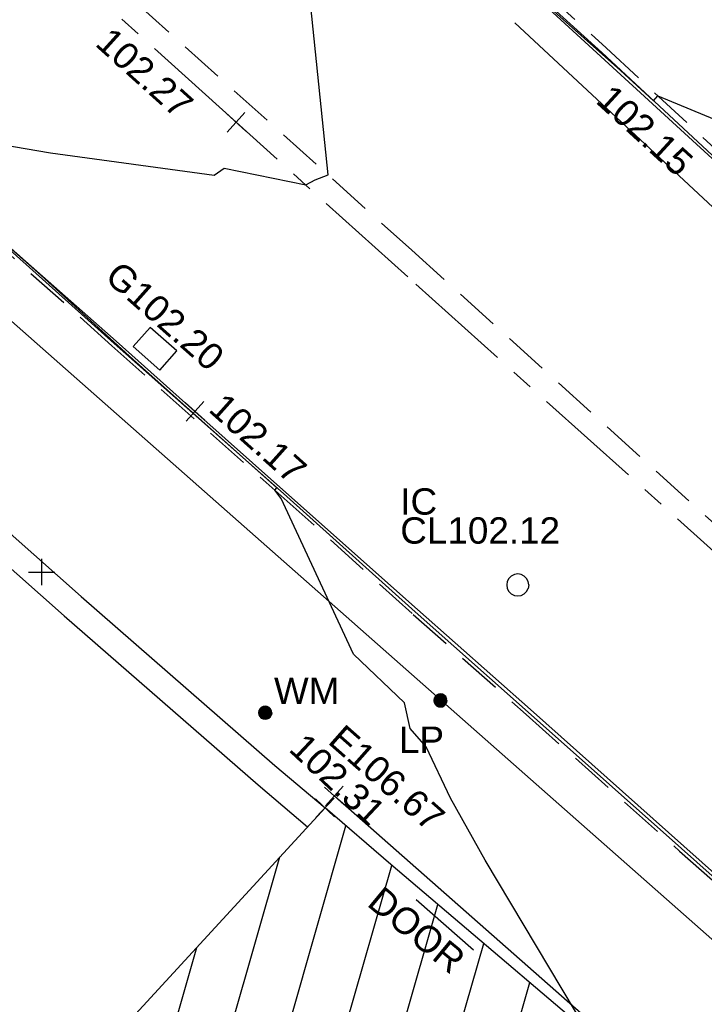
# Model space of a CAD drawing. Extents: x 635157 to 635442, y 694407 to 694910.
# Tile 71 of 104: x 635357.54 to 635365.33, y 694553 to 694564.21. Entities that reach past the tile are written whole.
import ezdxf

# ---------------------------------------------------------------- set-up
doc = ezdxf.new("R2010")
doc.units = 0
doc.header["$MEASUREMENT"] = 0
doc.linetypes.add('CENTER', pattern=[2, 1.25, -0.25, 0.25, -0.25])
doc.linetypes.add('DASHED', pattern=[0.75, 0.5, -0.25])
doc.layers.get('0').update_dxf_attribs({"color": 12, "linetype": 'CONTINUOUS'})
for name, color, linetype in [('BUILDING', 5, 'CONTINUOUS'), ('CHANGE_OF_SURFACE', 7, 'DASHED'), ('CONTOURS_MINOR', 132, 'CONTINUOUS'), ('DOOR', 7, 'CONTINUOUS'), ('DOOR_TXT', 7, 'CONTINUOUS'), ('EAVE', 3, 'CONTINUOUS'), ('EAVE_LVL', 3, 'CONTINUOUS'), ('GULLY', 151, 'CONTINUOUS'), ('GULLY_LVL', 151, 'CONTINUOUS'), ('HATCHING', 4, 'CONTINUOUS'), ('INSPECTION_COVER', 12, 'CONTINUOUS'), ('INSPECTION_COVER_RMK', 12, 'CONTINUOUS'), ('KERB_BOTTOM', 172, 'CONTINUOUS'), ('KERB_BOTTOM_LVL', 172, 'CONTINUOUS'), ('KERB_TOP', 2, 'CONTINUOUS'), ('LAMPPOST', 6, 'CONTINUOUS'), ('LAMPPOST_TXT', 6, 'CONTINUOUS'), ('MARKINGS_DASHED_WHITE', 9, 'DASHED'), ('MARKINGS_DOUBLE_YELLOW', 9, 'CONTINUOUS'), ('OVERHEAD_ELECTRIC', 1, 'OH_ELEC'), ('ROAD_CROWNLINE', 212, 'CENTER'), ('ROAD_CROWNLINE_LVL', 212, 'CONTINUOUS'), ('TOP_OF_WALL_LEVEL', 212, 'CONTINUOUS'), ('WALL', 12, 'CONTINUOUS'), ('WALL_LVL', 12, 'CONTINUOUS'), ('WATER_METER', 5, 'CONTINUOUS'), ('WATER_METER_TXT', 5, 'CONTINUOUS')]:
    doc.layers.add(name, color=color, linetype=linetype)
doc.styles.add('Arial', font='arial.ttf')
doc.linetypes.add('OH_ELEC', pattern='A,4,-0.4,["OE",Arial,S=0.36,R=0,X=0,Y=-0.18],-1.2', length=5.6)

# ---------------------------------------------------------------- blocks, each defined once
blk = doc.blocks.new('CIRCL')
at = {"color": 0, "linetype": 'ByBlock', "flags": 128}
for points in [[(0.5, 0), (0.475, 0.154), (0.404, 0.293), (0.293, 0.404), (0.154, 0.475), (0, 0.5), (-0.154, 0.475), (-0.293, 0.404), (-0.404, 0.293), (-0.475, 0.154), (-0.5, 0), (-0.475, -0.154), (-0.404, -0.293), (-0.293, -0.404), (-0.154, -0.475), (0, -0.5), (0.154, -0.475), (0.293, -0.404), (0.404, -0.293), (0.475, -0.154)], [(0.5, 0), (0.475, -0.154)]]:
    blk.add_lwpolyline(points, dxfattribs=at)
blk = doc.blocks.new('MH_CIR2')
at = {"color": 0, "linetype": 'ByBlock', "flags": 128}
for points in [[(0.5, 0), (0.475, 0.154), (0.404, 0.293), (0.293, 0.404), (0.154, 0.475), (0, 0.5), (-0.154, 0.475), (-0.293, 0.404), (-0.404, 0.293), (-0.475, 0.154), (-0.5, 0), (-0.475, -0.154), (-0.404, -0.293), (-0.293, -0.404), (-0.154, -0.475), (0, -0.5), (0.154, -0.475), (0.293, -0.404), (0.404, -0.293), (0.475, -0.154)], [(-0.499, -0.033), (0.033, 0.499)], [(-0.496, 0.06), (-0.06, 0.496)], [(-0.488, -0.111), (0.111, 0.488)], [(-0.467, -0.18), (0.18, 0.467)], [(-0.467, 0.179), (-0.179, 0.467)], [(-0.438, -0.241), (0.241, 0.438)], [(-0.403, -0.296), (0.296, 0.403)], [(-0.362, -0.345), (0.345, 0.362)], [(-0.315, -0.388), (0.388, 0.315)], [(-0.263, -0.425), (0.425, 0.263)], [(-0.204, -0.456), (0.456, 0.204)], [(-0.138, -0.48), (0.48, 0.138)], [(-0.064, -0.496), (0.496, 0.064)], [(0.5, 0), (0.475, -0.154)], [(0.022, -0.5), (0.5, -0.022)], [(0.128, -0.483), (0.483, -0.128)], [(0.305, -0.396), (0.396, -0.305)]]:
    blk.add_lwpolyline(points, dxfattribs=at)
blk = doc.blocks.new('SPOT')
at = {"color": 0, "linetype": 'ByBlock', "flags": 128}
for points in [[(0, 0.5), (0, -0.5)], [(-0.5, 0), (0.5, 0)]]:
    blk.add_lwpolyline(points, dxfattribs=at)

msp = doc.modelspace()

# ---------------------------------------------------------------- hatches: boundary and pattern name
at = {"layer": 'HATCHING'}
h = msp.add_hatch(dxfattribs=at)
h.set_pattern_fill('ANSI31', color=256, scale=5, angle=29)
h.paths.add_polyline_path([(635383.126, 694537.127), (635382.391, 694536.475), (635381.168, 694537.559), (635378.803, 694539.603), (635377.697, 694540.605), (635376.515, 694541.589), (635376.514, 694541.59), (635376.065, 694542.029), (635373.987, 694543.865), (635373.671, 694544.157), (635373.693, 694544.198), (635373.551, 694544.328), (635373.524, 694544.32), (635373.178, 694544.642), (635373.159, 694544.718), (635372.124, 694545.63), (635372.1, 694545.61), (635371.283, 694546.33), (635371.227, 694546.318), (635369.901, 694547.492), (635369.938, 694547.529), (635369.546, 694547.897), (635369.499, 694547.853), (635368.188, 694549.046), (635368.212, 694549.07), (635368.073, 694549.191), (635368.092, 694549.213), (635367.926, 694549.353), (635367.877, 694549.313), (635367.688, 694549.495), (635364.724, 694552.073), (635361.764, 694554.59), (635361.016, 694555.235), (635357.697, 694551.62), (635390.62, 694521.424), (635394.389, 694524.659), (635390.764, 694528.774), (635386.933, 694532.877)])
h.paths.add_polyline_path([(635375.04, 694542.238), (635375.038, 694542.236), (635375.047, 694542.235)], flags=16)
h.paths.add_polyline_path([(635375.144, 694542.302), (635375.145, 694542.303), (635375.145, 694542.305)], flags=16)
h.paths.add_polyline_path([(635375.023, 694542.248), (635375.009, 694542.261), (635375.114, 694542.367), (635375.129, 694542.354)], flags=16)
h.paths.add_polyline_path([(635374.783, 694542.419), (635374.781, 694542.417), (635374.79, 694542.416)], flags=16)
h.paths.add_polyline_path([(635374.887, 694542.483), (635374.888, 694542.484), (635374.888, 694542.486)], flags=16)
h.paths.add_polyline_path([(635374.766, 694542.429), (635374.752, 694542.442), (635374.857, 694542.548), (635374.872, 694542.535)], flags=16)
h.paths.add_polyline_path([(635392.055, 694548.539), (635387.634, 694544.147), (635388.401, 694543.446), (635391.278, 694540.784), (635393.592, 694538.676), (635395.105, 694537.24), (635396.963, 694535.426), (635399.097, 694533.362), (635400.928, 694531.6), (635403.176, 694529.45), (635405.722, 694526.928), (635409.553, 694522.994), (635413.791, 694527.117)])
h.paths.add_polyline_path([(635375.884, 694562.701), (635372.131, 694558.679), (635373.989, 694556.946), (635376.276, 694554.813), (635380.019, 694551.291), (635381.717, 694549.708), (635383.835, 694547.728), (635385.857, 694545.85), (635390.685, 694550.853)])
h.paths.add_polyline_path([(635363.024, 694587.399), (635356.617, 694581.318), (635356.773, 694581.157), (635356.004, 694580.237), (635355.585, 694579.218), (635355.426, 694578.119), (635355.577, 694577.002), (635355.984, 694576.012), (635356.678, 694575.139), (635356.485, 694574.958), (635356.693, 694574.735), (635356.754, 694574.799), (635358.757, 694572.674), (635358.7, 694572.622), (635358.909, 694572.399), (635358.962, 694572.456), (635360.656, 694570.655), (635361.072, 694570.225), (635361.009, 694570.162), (635361.215, 694569.938), (635361.283, 694569.994), (635363.472, 694567.669), (635363.411, 694567.617), (635363.617, 694567.394), (635363.675, 694567.448), (635365.854, 694565.13), (635365.798, 694565.078), (635366.007, 694564.862), (635366.068, 694564.916), (635367.636, 694563.237), (635368.156, 694562.701), (635368.092, 694562.642), (635368.313, 694562.412), (635368.377, 694562.463), (635370.712, 694560.002), (635370.654, 694559.955), (635370.864, 694559.74), (635376.69, 694565.287)])
h.paths.add_polyline_path([(635340.843, 694609.097), (635310.668, 694641.242), (635260.998, 694711.13), (635254.794, 694707.967), (635254.982, 694707.577), (635255.037, 694707.594), (635255.163, 694707.314), (635255.303, 694707.369), (635255.766, 694706.482), (635255.619, 694706.411), (635256.092, 694705.42), (635256.628, 694704.271), (635257.33, 694702.895), (635257.783, 694701.937), (635258.364, 694700.775), (635258.996, 694699.481), (635259.124, 694699.553), (635259.626, 694698.518), (635259.497, 694698.455), (635260.193, 694697.018), (635260.144, 694696.981), (635260.329, 694696.616), (635260.381, 694696.631), (635261.009, 694695.748), (635262.602, 694693.558), (635263.275, 694692.54), (635263.528, 694692.702), (635264.494, 694691.381), (635264.227, 694691.194), (635264.297, 694691.118), (635264.252, 694691.086), (635265.225, 694689.727), (635267.498, 694686.442), (635267.479, 694686.428), (635267.607, 694686.268), (635267.788, 694686.376), (635269.1, 694684.707), (635268.869, 694684.547), (635269.504, 694683.685), (635269.543, 694683.712), (635270.354, 694682.607), (635270.491, 694682.511), (635270.671, 694682.43), (635270.847, 694682.401), (635271.107, 694682.488), (635271.918, 694681.42), (635272.84, 694680.278), (635272.364, 694679.954), (635272.854, 694679.329), (635272.812, 694679.297), (635272.932, 694679.124), (635273.014, 694679.177), (635273.648, 694678.217), (635273.694, 694678.243), (635274.241, 694677.393), (635274.322, 694677.452), (635274.91, 694676.606), (635274.861, 694676.575), (635274.92, 694676.482), (635276.416, 694674.246), (635277.193, 694673.114), (635278.058, 694671.847), (635279.242, 694670.079), (635279.079, 694669.979), (635279.249, 694669.748), (635279.32, 694669.803), (635279.542, 694669.455), (635279.651, 694669.54), (635282.053, 694666.055), (635281.964, 694665.988), (635282.084, 694665.805), (635282.134, 694665.84), (635282.536, 694665.275), (635282.487, 694665.236), (635282.613, 694665.058), (635282.682, 694665.104), (635283.819, 694663.481), (635283.741, 694663.42), (635283.859, 694663.248), (635283.93, 694663.291), (635284.117, 694662.979), (635284.029, 694662.9), (635284.165, 694662.734), (635284.275, 694662.815), (635285.778, 694660.802), (635285.666, 694660.718), (635285.705, 694660.654), (635285.764, 694660.703), (635286.193, 694660.137), (635286.93, 694659.112), (635288.509, 694656.867), (635289.051, 694656.088), (635290.225, 694654.445), (635290.724, 694653.781), (635292.372, 694651.445), (635293.989, 694649.178), (635296.004, 694646.335), (635295.947, 694646.294), (635296.987, 694644.887), (635298.142, 694643.179), (635299.048, 694641.89), (635299.21, 694641.681), (635300.475, 694640.048), (635301.031, 694639.284), (635302.386, 694637.532), (635304.433, 694634.847), (635304.403, 694634.821), (635304.583, 694634.617), (635304.626, 694634.651), (635306.232, 694632.553), (635306.822, 694631.695), (635306.918, 694631.74), (635306.955, 694631.718), (635307.058, 694631.782), (635307.945, 694630.615), (635308.029, 694630.507), (635308.555, 694629.816), (635308.651, 694629.703), (635308.717, 694629.612), (635309.21, 694628.764), (635309.273, 694628.57), (635309.343, 694628.377), (635309.955, 694627.62), (635311.07, 694628.5), (635311.462, 694627.992), (635311.401, 694627.955), (635311.521, 694627.794), (635311.582, 694627.838), (635312.298, 694626.916), (635312.23, 694626.858), (635312.347, 694626.703), (635312.411, 694626.747), (635313.011, 694625.977), (635312.943, 694625.923), (635313.061, 694625.762), (635313.122, 694625.806), (635313.639, 694625.127), (635313.58, 694625.083), (635313.691, 694624.924), (635313.764, 694624.97), (635314.35, 694624.186), (635314.284, 694624.142), (635314.403, 694623.987), (635314.462, 694624.024), (635315.019, 694623.294), (635314.962, 694623.257), (635315.075, 694623.095), (635315.122, 694623.129), (635315.752, 694622.303), (635315.693, 694622.247), (635315.82, 694622.102), (635315.889, 694622.154), (635316.357, 694621.544), (635317.722, 694619.845), (635318.742, 694618.632), (635319.225, 694618.053), (635319.524, 694617.632), (635320.928, 694615.953), (635322.544, 694614.007), (635323.254, 694613.14), (635323.203, 694613.102), (635323.369, 694612.916), (635323.489, 694613.036), (635325.36, 694610.767), (635325.953, 694610.086), (635325.771, 694609.939), (635325.938, 694609.75), (635326.002, 694609.776), (635327.112, 694608.412), (635328.448, 694606.818), (635329.242, 694605.88), (635329.34, 694605.73), (635329.773, 694605.271), (635329.862, 694605.34), (635331.264, 694603.652), (635331.085, 694603.49), (635331.153, 694603.397), (635331.247, 694603.446), (635331.543, 694603.11), (635331.433, 694603.021), (635331.597, 694602.826), (635331.705, 694602.906), (635332.418, 694602.056), (635332.994, 694601.365), (635335.075, 694598.87), (635334.94, 694598.76), (635335.115, 694598.559), (635335.237, 694598.656), (635335.362, 694598.51), (635335.332, 694598.483), (635336.798, 694596.765), (635336.874, 694596.826), (635337.55, 694596.014), (635337.477, 694595.946), (635339.6, 694593.424), (635340.215, 694592.695), (635340.284, 694592.75), (635340.984, 694591.926), (635340.903, 694591.872), (635341.801, 694590.804), (635341.881, 694590.867), (635342.556, 694590.041), (635342.482, 694589.987), (635343.585, 694588.723), (635344.318, 694589.348), (635353.835, 694597.429)])
h.paths.add_polyline_path([(635382.744, 694536.758), (635383.892, 694535.484), (635384.233, 694535.791), (635383.086, 694537.065)], flags=24)
h.paths.add_polyline_path([(635381.965, 694534.404), (635383.024, 694533.025), (635383.388, 694533.305), (635382.33, 694534.683)], flags=24)
h.paths.add_polyline_path([(635372.431, 694540.666), (635373.727, 694539.508), (635374.034, 694539.851), (635372.738, 694541.009)], flags=24)
h.paths.add_polyline_path([(635365.816, 694546.463), (635367.09, 694545.282), (635367.402, 694545.619), (635366.128, 694546.8)], flags=24)
h.paths.add_polyline_path([(635359.556, 694551.748), (635360.86, 694550.599), (635361.164, 694550.944), (635359.86, 694552.093)], flags=24)
h.paths.add_polyline_path([(635393.406, 694524.392), (635394.138, 694524.392), (635394.138, 694524.842), (635393.406, 694524.842)], flags=24)
h.paths.add_polyline_path([(635373.073, 694543.169), (635373.806, 694543.169), (635373.806, 694543.619), (635373.073, 694543.619)], flags=24)
h.paths.add_polyline_path([(635366.503, 694549.035), (635367.235, 694549.035), (635367.235, 694549.485), (635366.503, 694549.485)], flags=24)
h.paths.add_polyline_path([(635374.002, 694541.799), (635374.897, 694541.799), (635374.897, 694542.249), (635374.002, 694542.249)], flags=24)
h.paths.add_polyline_path([(635380.612, 694536.067), (635382.608, 694536.067), (635382.608, 694536.533), (635380.612, 694536.533)], flags=24)
h.paths.add_polyline_path([(635361.368, 694554.115), (635362.457, 694553.216), (635362.753, 694553.576), (635361.664, 694554.474)], flags=24)
h.paths.add_polyline_path([(635371.614, 694545.258), (635372.643, 694544.29), (635372.962, 694544.629), (635371.933, 694545.597)], flags=24)
h.paths.add_polyline_path([(635378.099, 694539.452), (635379.136, 694538.494), (635379.452, 694538.836), (635378.415, 694539.794)], flags=24)
h.paths.add_polyline_path([(635385.395, 694533.514), (635386.396, 694532.517), (635386.725, 694532.847), (635385.724, 694533.844)], flags=24)
h.paths.add_polyline_path([(635389.274, 694529.463), (635390.229, 694528.423), (635390.572, 694528.738), (635389.616, 694529.778)], flags=24)
h.paths.add_polyline_path([(635387.681, 694544.171), (635388.946, 694543.014), (635389.256, 694543.353), (635387.991, 694544.51)], flags=24)
h.paths.add_polyline_path([(635394.829, 694537.606), (635396.057, 694536.41), (635396.378, 694536.74), (635395.149, 694537.936)], flags=24)
h.paths.add_polyline_path([(635408.09, 694524.636), (635409.301, 694523.422), (635409.627, 694523.747), (635408.416, 694524.961)], flags=24)
h.paths.add_polyline_path([(635390.548, 694545.749), (635391.829, 694544.575), (635392.14, 694544.914), (635390.859, 694546.088)], flags=24)
h.paths.add_polyline_path([(635397.846, 694539.777), (635399.094, 694538.569), (635399.414, 694538.899), (635398.166, 694540.108)], flags=24)
h.paths.add_polyline_path([(635404.16, 694532.598), (635405.384, 694531.365), (635405.71, 694531.689), (635404.486, 694532.922)], flags=24)
h.paths.add_polyline_path([(635394.539, 694537.736), (635395.271, 694537.736), (635395.271, 694538.186), (635394.539, 694538.186)], flags=25)
h.paths.add_polyline_path([(635390.658, 694541.517), (635391.702, 694540.565), (635392.015, 694540.909), (635390.972, 694541.861)], flags=24)
h.paths.add_polyline_path([(635398.212, 694534.418), (635399.253, 694533.464), (635399.568, 694533.807), (635398.526, 694534.761)], flags=24)
h.paths.add_polyline_path([(635406.678, 694526.264), (635407.691, 694525.28), (635408.016, 694525.614), (635407.002, 694526.598)], flags=24)
h.paths.add_polyline_path([(635372.537, 694558.388), (635373.787, 694557.214), (635374.102, 694557.549), (635372.852, 694558.723)], flags=24)
h.paths.add_polyline_path([(635375.46, 694560.145), (635376.727, 694558.956), (635377.042, 694559.292), (635375.774, 694560.48)], flags=24)
h.paths.add_polyline_path([(635385.524, 694550.725), (635386.792, 694549.536), (635387.106, 694549.872), (635385.839, 694551.06)], flags=24)
h.paths.add_polyline_path([(635385.34, 694546.201), (635386.072, 694546.201), (635386.072, 694546.651), (635385.34, 694546.651)], flags=25)
h.paths.add_polyline_path([(635372.71, 694558.5), (635374.473, 694558.5), (635374.473, 694558.966), (635372.71, 694558.966)], flags=24)
h.paths.add_polyline_path([(635375.135, 694556.049), (635376.179, 694555.097), (635376.493, 694555.441), (635375.449, 694556.393)], flags=24)
h.paths.add_polyline_path([(635381.928, 694549.628), (635382.961, 694548.665), (635383.279, 694549.006), (635382.245, 694549.968)], flags=24)
h.paths.add_polyline_path([(635368.921, 694560.667), (635370.096, 694559.419), (635370.431, 694559.735), (635369.255, 694560.983)], flags=9)
h.paths.add_polyline_path([(635373.432, 694566.114), (635374.592, 694564.82), (635374.934, 694565.126), (635373.775, 694566.421)], flags=24)
h.paths.add_polyline_path([(635358.701, 694582.255), (635359.861, 694580.96), (635360.203, 694581.267), (635359.044, 694582.561)], flags=24)
h.paths.add_polyline_path([(635371.083, 694559.997), (635372.004, 694559.085), (635372.332, 694559.415), (635371.411, 694560.327)], flags=9)
h.paths.add_polyline_path([(635358.317, 694572.055), (635359.314, 694571.088), (635359.638, 694571.422), (635358.641, 694572.389)], flags=25)
h.paths.add_polyline_path([(635359.634, 694572.058), (635360.605, 694571.032), (635360.943, 694571.352), (635359.972, 694572.378)], flags=24)
h.paths.add_polyline_path([(635366.612, 694564.608), (635367.582, 694563.581), (635367.921, 694563.901), (635366.951, 694564.928)], flags=24)
h.paths.add_polyline_path([(635277.397, 694671.63), (635278.358, 694670.21), (635278.738, 694670.467), (635277.778, 694671.887)], flags=25)
h.paths.add_polyline_path([(635289.693, 694653.977), (635290.679, 694652.575), (635291.055, 694652.839), (635290.068, 694654.241)], flags=25)
h.paths.add_polyline_path([(635321.171, 694614.358), (635322.266, 694613.039), (635322.619, 694613.332), (635321.524, 694614.652)], flags=25)
h.paths.add_polyline_path([(635326.786, 694607.556), (635327.879, 694606.235), (635328.233, 694606.528), (635327.141, 694607.849)], flags=25)
h.paths.add_polyline_path([(635334.893, 694597.806), (635335.995, 694596.492), (635336.347, 694596.787), (635335.245, 694598.101)], flags=25)
h.paths.add_polyline_path([(635328.987, 694605.239), (635330.079, 694603.916), (635330.433, 694604.209), (635329.342, 694605.531)], flags=25)
h.paths.add_polyline_path([(635310.623, 694628.146), (635311.638, 694626.764), (635312.009, 694627.037), (635310.993, 694628.418)], flags=25)
h.paths.add_polyline_path([(635308.013, 694629.017), (635309.051, 694627.653), (635309.417, 694627.931), (635308.379, 694629.296)], flags=25)
h.paths.add_polyline_path([(635287.822, 694656.716), (635288.803, 694655.31), (635289.18, 694655.573), (635288.199, 694656.979)], flags=25)
h.paths.add_polyline_path([(635289.3, 694661.422), (635290.306, 694660.008), (635290.674, 694660.27), (635289.668, 694661.684)], flags=24)
h.paths.add_polyline_path([(635287.328, 694664.72), (635288.335, 694663.307), (635288.703, 694663.569), (635287.696, 694664.982)], flags=24)
h.paths.add_polyline_path([(635276.791, 694679.468), (635277.799, 694678.053), (635278.174, 694678.32), (635277.165, 694679.735)], flags=24)
h.paths.add_polyline_path([(635263.589, 694698.107), (635264.562, 694696.668), (635264.943, 694696.925), (635263.969, 694698.365)], flags=24)
h.paths.add_polyline_path([(635300.234, 694646.926), (635301.227, 694645.5), (635301.604, 694645.763), (635300.611, 694647.189)], flags=24)
h.paths.add_polyline_path([(635314.377, 694630.573), (635315.421, 694629.184), (635315.789, 694629.46), (635314.745, 694630.85)], flags=24)
h.paths.add_polyline_path([(635302.728, 694644.374), (635303.77, 694642.983), (635304.138, 694643.258), (635303.097, 694644.65)], flags=24)
h.paths.add_polyline_path([(635306.117, 694640.277), (635307.141, 694638.874), (635307.513, 694639.145), (635306.488, 694640.548)], flags=24)
h.paths.add_polyline_path([(635321.417, 694621.193), (635322.521, 694619.851), (635322.876, 694620.143), (635321.772, 694621.485)], flags=24)
h.paths.add_polyline_path([(635326.11, 694614.754), (635327.214, 694613.412), (635327.569, 694613.704), (635326.465, 694615.046)], flags=24)
h.paths.add_polyline_path([(635332.721, 694606.876), (635333.831, 694605.539), (635334.185, 694605.833), (635333.075, 694607.17)], flags=24)
h.paths.add_polyline_path([(635339.319, 694599.986), (635340.436, 694598.655), (635340.788, 694598.95), (635339.671, 694600.282)], flags=24)
h.paths.add_polyline_path([(635344.525, 694593.796), (635345.642, 694592.464), (635345.994, 694592.759), (635344.877, 694594.091)], flags=24)
h.paths.add_polyline_path([(635344.311, 694589.488), (635345.109, 694588.467), (635345.476, 694588.754), (635344.677, 694589.775)], flags=9)
h.paths.add_polyline_path([(635323.733, 694611.065), (635324.661, 694609.969), (635325.016, 694610.27), (635324.088, 694611.366)], flags=25)
h.paths.add_polyline_path([(635296.758, 694643.381), (635297.593, 694642.213), (635297.971, 694642.483), (635297.136, 694643.651)], flags=25)
h.paths.add_polyline_path([(635294.822, 694647.95), (635295.559, 694647.95), (635295.559, 694648.416), (635294.822, 694648.416)], flags=25)
h.paths.add_polyline_path([(635290.196, 694654.343), (635290.928, 694654.343), (635290.928, 694654.793), (635290.196, 694654.793)], flags=25)
h.paths.add_polyline_path([(635294.588, 694648.28), (635295.32, 694648.28), (635295.32, 694648.73), (635294.588, 694648.73)], flags=25)
h.paths.add_polyline_path([(635306.518, 694632.205), (635307.25, 694632.205), (635307.25, 694632.655), (635306.518, 694632.655)], flags=24)
h.paths.add_polyline_path([(635317.842, 694619.703), (635318.574, 694619.703), (635318.574, 694620.153), (635317.842, 694620.153)], flags=25)
h.paths.add_polyline_path([(635329.711, 694605.428), (635330.444, 694605.428), (635330.444, 694605.878), (635329.711, 694605.878)], flags=24)
h.paths.add_polyline_path([(635343.261, 694589.056), (635343.993, 694589.056), (635343.993, 694589.506), (635343.261, 694589.506)], flags=25)
h.paths.add_polyline_path([(635309.576, 694628.379), (635310.617, 694628.379), (635310.617, 694628.844), (635309.576, 694628.844)], flags=24)
h.paths.add_polyline_path([(635340.2, 694590.968), (635341.541, 694589.522), (635341.882, 694589.838), (635340.541, 694591.284)], flags=25)
h.paths.add_polyline_path([(635340.442, 694591.192), (635341.687, 694589.849), (635342.028, 694590.166), (635340.783, 694591.509)], flags=25)
h.paths.add_polyline_path([(635286.101, 694660.506), (635286.917, 694659.353), (635287.297, 694659.622), (635286.481, 694660.775)], flags=24)
h.paths.add_polyline_path([(635289.117, 694656.561), (635289.897, 694655.383), (635290.285, 694655.64), (635289.505, 694656.818)], flags=24)
h.paths.add_polyline_path([(635292.723, 694652.123), (635293.489, 694650.936), (635293.88, 694651.188), (635293.115, 694652.375)], flags=24)
h.paths.add_polyline_path([(635295.154, 694647.899), (635295.962, 694646.741), (635296.343, 694647.007), (635295.536, 694648.166)], flags=24)
h.paths.add_polyline_path([(635301.236, 694639.307), (635302.063, 694638.162), (635302.44, 694638.434), (635301.614, 694639.58)], flags=24)
h.paths.add_polyline_path([(635305.299, 694634.449), (635306.127, 694633.305), (635306.504, 694633.578), (635305.676, 694634.722)], flags=24)
h.paths.add_polyline_path([(635308.082, 694631.11), (635308.937, 694629.986), (635309.308, 694630.268), (635308.453, 694631.392)], flags=24)
h.paths.add_polyline_path([(635311.392, 694628.453), (635312.221, 694627.31), (635312.598, 694627.583), (635311.768, 694628.726)], flags=24)
h.paths.add_polyline_path([(635312.542, 694627.118), (635313.388, 694625.987), (635313.761, 694626.267), (635312.914, 694627.397)], flags=24)
h.paths.add_polyline_path([(635316.603, 694621.593), (635317.465, 694620.474), (635317.834, 694620.758), (635316.972, 694621.877)], flags=24)
h.paths.add_polyline_path([(635319.39, 694617.975), (635320.316, 694616.908), (635320.668, 694617.214), (635319.742, 694618.28)], flags=24)
h.paths.add_polyline_path([(635322.822, 694613.451), (635323.56, 694613.451), (635323.56, 694613.917), (635322.822, 694613.917)], flags=25)
h.paths.add_polyline_path([(635325.193, 694611.233), (635326.081, 694610.134), (635326.443, 694610.427), (635325.555, 694611.526)], flags=24)
h.paths.add_polyline_path([(635328.547, 694606.999), (635329.5, 694605.957), (635329.844, 694606.271), (635328.891, 694607.313)], flags=24)
h.paths.add_polyline_path([(635330.018, 694605.16), (635330.94, 694604.09), (635331.293, 694604.393), (635330.371, 694605.464)], flags=24)
h.paths.add_polyline_path([(635332.93, 694601.622), (635333.842, 694600.543), (635334.197, 694600.844), (635333.286, 694601.923)], flags=24)
h.paths.add_polyline_path([(635338.789, 694594.985), (635339.747, 694593.947), (635340.09, 694594.263), (635339.131, 694595.301)], flags=24)
h.paths.add_polyline_path([(635271.708, 694679.383), (635272.751, 694678.025), (635273.109, 694678.301), (635272.066, 694679.658)], flags=25)
h.paths.add_polyline_path([(635283.749, 694662.265), (635284.714, 694660.848), (635285.094, 694661.106), (635284.129, 694662.524)], flags=25)
h.paths.add_polyline_path([(635267.26, 694685.32), (635268.305, 694683.96), (635268.669, 694684.24), (635267.625, 694685.6)], flags=25)
h.paths.add_polyline_path([(635258.819, 694698.181), (635259.576, 694696.643), (635259.989, 694696.846), (635259.231, 694698.384)], flags=25)
h.paths.add_polyline_path([(635254.141, 694707.654), (635254.898, 694706.116), (635255.31, 694706.319), (635254.553, 694707.857)], flags=9)
h.paths.add_polyline_path([(635261.038, 694702.064), (635261.816, 694700.513), (635262.22, 694700.715), (635261.442, 694702.266)], flags=24)
h.paths.add_polyline_path([(635257.727, 694708.913), (635258.469, 694707.341), (635258.885, 694707.537), (635258.143, 694709.109)], flags=24)
h.paths.add_polyline_path([(635272.596, 694679.499), (635273.474, 694680.057), (635273.224, 694680.45), (635272.346, 694679.892)], flags=25)
h.paths.add_polyline_path([(635282.458, 694665.472), (635283.283, 694664.325), (635283.661, 694664.597), (635282.836, 694665.744)], flags=24)
h.paths.add_polyline_path([(635280.995, 694668.931), (635281.819, 694667.784), (635282.197, 694668.055), (635281.373, 694669.203)], flags=24)
h.paths.add_polyline_path([(635277.625, 694673.751), (635278.387, 694672.561), (635278.779, 694672.812), (635278.017, 694674.002)], flags=24)
h.paths.add_polyline_path([(635274.282, 694677.729), (635275.121, 694676.592), (635275.496, 694676.869), (635274.657, 694678.005)], flags=24)
h.paths.add_polyline_path([(635273.195, 694679.797), (635274.051, 694678.674), (635274.422, 694678.956), (635273.565, 694680.079)], flags=24)
h.paths.add_polyline_path([(635271.568, 694682.18), (635272.401, 694681.039), (635272.777, 694681.314), (635271.944, 694682.455)], flags=24)
h.paths.add_polyline_path([(635265.934, 694690.424), (635266.72, 694689.25), (635267.107, 694689.509), (635266.321, 694690.683)], flags=24)
h.paths.add_polyline_path([(635263.542, 694692.787), (635264.367, 694691.64), (635264.745, 694691.912), (635263.92, 694693.059)], flags=24)
h.paths.add_polyline_path([(635259.047, 694699.801), (635259.71, 694698.554), (635260.122, 694698.773), (635259.458, 694700.02)], flags=24)
h.paths.add_polyline_path([(635256.657, 694704.671), (635257.329, 694703.429), (635257.738, 694703.651), (635257.066, 694704.893)], flags=24)
h.paths.add_polyline_path([(635255.185, 694707.631), (635255.853, 694706.387), (635256.264, 694706.607), (635255.595, 694707.852)], flags=24)
h.paths.add_polyline_path([(635285.757, 694661.734), (635286.652, 694661.734), (635286.652, 694662.184), (635285.757, 694662.184)], flags=24)
h.paths.add_polyline_path([(635256.761, 694701.55), (635257.738, 694699.836), (635258.143, 694700.067), (635257.166, 694701.781)], flags=25)
h.paths.add_polyline_path([(635257.048, 694701.714), (635257.575, 694700.79), (635257.979, 694701.02), (635257.452, 694701.944)], flags=25)

# ---------------------------------------------------------------- linework, layer by layer
at = {"layer": 'BUILDING'}
msp.add_polyline3d([(635367.688, 694549.495, 102.179), (635364.724, 694552.073, 102.233), (635361.764, 694554.59, 102.303), (635361.016, 694555.235, 102.309), (635357.697, 694551.62, 101.724)], dxfattribs=at)
at = {"layer": 'CHANGE_OF_SURFACE'}
for points in [[(635352.042, 694576.583, 102.544), (635352.225, 694575.966, 102.565), (635352.64, 694574.695, 102.549), (635354.168, 694573.236, 102.508), (635356.373, 694571.197, 102.456), (635358.128, 694569.535, 102.417), (635360.208, 694567.609, 102.374), (635361.367, 694566.515, 102.352), (635362.933, 694565.05, 102.301), (635364.214, 694563.885, 102.267), (635365.908, 694562.312, 102.218)], [(635352.5, 694565.938, 102.334), (635355.172, 694563.527, 102.267), (635355.965, 694562.805, 102.34), (635356.554, 694562.319, 102.33), (635358.593, 694560.493, 102.274), (635360.519, 694558.785, 102.249), (635362.019, 694557.437, 102.195), (635363.303, 694556.298, 102.183), (635365.048, 694554.744, 102.141), (635367.033, 694552.974, 102.095)]]:
    msp.add_polyline3d(points, dxfattribs=at)
at = {"layer": 'CONTOURS_MINOR'}
for points in [[(635364.006, 694552.683, 102.25), (635362.839, 694554.64, 102.25), (635362.444, 694555.345, 102.25), (635362.168, 694555.929, 102.25), (635361.984, 694556.138, 102.25), (635361.918, 694556.429, 102.25), (635361.338, 694556.985, 102.25), (635360.517, 694558.756, 102.25), (635360.445, 694558.852, 102.25), (635360.469, 694558.879, 102.25), (635358.835, 694560.338, 102.25), (635357.784, 694561.296, 102.25), (635356.487, 694562.442, 102.25), (635356.422, 694562.496, 102.25), (635355.974, 694562.886, 102.25), (635355.81, 694563.048, 102.25), (635357.895, 694562.69, 102.25), (635359.754, 694562.437, 102.25), (635359.87, 694562.516, 102.25), (635360.796, 694562.325, 102.25), (635360.903, 694562.384, 102.25), (635361.05, 694562.438, 102.25), (635360.669, 694566.164, 102.25)], [(635363.451, 694564.454, 102.25), (635364.377, 694563.627, 102.25), (635364.752, 694563.283, 102.25), (635364.802, 694563.339, 102.25), (635365.929, 694562.871, 102.25)]]:
    msp.add_polyline3d(points, dxfattribs=at)
at = {"layer": 'DOOR'}
msp.add_polyline3d([(635362.705, 694553.617, 102.298), (635362.053, 694554.188, 102.303)], dxfattribs=at)
at = {"layer": 'EAVE'}
msp.add_polyline3d([(635367.242, 694549.972, 106.657), (635361.122, 694555.37, 106.666)], dxfattribs=at)
at = {"layer": 'GULLY'}
msp.add_polyline3d([(635359.029, 694560.703, 102.203), (635358.835, 694560.484, 102.199), (635359.136, 694560.217, 102.181), (635359.33, 694560.436, 102.185)], close=True, dxfattribs=at)
at = {"layer": 'KERB_BOTTOM'}
for points in [[(635365.692, 694562.376, 102.145), (635364.109, 694563.828, 102.191), (635362.837, 694564.995, 102.194), (635361.332, 694566.433, 102.236), (635360.132, 694567.527, 102.259), (635358.366, 694569.182, 102.297), (635358.033, 694569.495, 102.304), (635356.281, 694571.137, 102.355), (635354.097, 694573.167, 102.393), (635352.543, 694574.634, 102.434), (635352.119, 694575.933, 102.45), (635351.928, 694576.561, 102.465)], [(635352.063, 694566.391, 102.333), (635354.899, 694563.86, 102.265), (635356.475, 694562.455, 102.239), (635358.642, 694560.548, 102.193), (635359.537, 694559.747, 102.172), (635360.536, 694558.853, 102.149), (635362.068, 694557.492, 102.114), (635363.352, 694556.353, 102.102), (635365.097, 694554.799, 102.06), (635367.006, 694553.097, 102.016)]]:
    msp.add_polyline3d(points, dxfattribs=at)
at = {"layer": 'KERB_TOP'}
for points in [[(635351.97, 694576.561, 102.544), (635352.154, 694575.944, 102.565), (635352.575, 694574.654, 102.549), (635354.117, 694573.181, 102.508), (635356.322, 694571.142, 102.456), (635358.077, 694569.48, 102.417), (635360.157, 694567.554, 102.374), (635361.316, 694566.46, 102.352), (635362.882, 694564.995, 102.301), (635364.163, 694563.83, 102.267), (635365.857, 694562.257, 102.218)], [(635352.524, 694565.966, 102.334), (635355.197, 694563.554, 102.267), (635355.989, 694562.833, 102.34), (635356.578, 694562.347, 102.33), (635358.617, 694560.521, 102.274), (635360.544, 694558.813, 102.249), (635362.043, 694557.465, 102.195), (635363.327, 694556.326, 102.183), (635365.072, 694554.772, 102.141), (635367.057, 694553.002, 102.095)]]:
    msp.add_polyline3d(points, dxfattribs=at)
at = {"layer": 'MARKINGS_DASHED_WHITE'}
msp.add_polyline3d([(635314.845, 694608.244, 103.139), (635318.629, 694604.093, 103.042), (635326.913, 694595.404, 102.895), (635335.078, 694587.037, 102.762), (635340.212, 694582.027, 102.673), (635348.756, 694573.706, 102.521), (635355.519, 694567.402, 102.366), (635362.002, 694561.583, 102.23), (635370.435, 694553.951, 102.026), (635378.967, 694546.407, 101.852), (635387.224, 694538.74, 101.64), (635393.798, 694532.215, 101.453), (635399.967, 694525.73, 101.271), (635407.685, 694516.798, 101.057), (635413.095, 694510.244, 100.898), (635419.86, 694501.51, 100.699)], dxfattribs=at)
at = {"layer": 'MARKINGS_DOUBLE_YELLOW'}
msp.add_polyline3d([(635363.175, 694564.171, 102.203), (635366.418, 694561.149, 102.123), (635369.45, 694558.485, 102.039), (635371.999, 694556.117, 101.976), (635375.889, 694552.617, 101.911)], dxfattribs=at)
at = {"layer": 'OVERHEAD_ELECTRIC'}
msp.add_polyline3d([(635285.922, 694625.312, 110.339), (635305.263, 694608.054, 110.525), (635325.798, 694588.578, 110.433), (635345.704, 694571.146, 110.061), (635362.32, 694556.472, 109.758), (635381.367, 694539.653, 109.395), (635383.14, 694537.133, 105.712)], dxfattribs=at)
at = {"layer": 'ROAD_CROWNLINE'}
msp.add_polyline3d([(635403.309, 694521.584, 101.169), (635399.786, 694525.612, 101.255), (635396.604, 694529.001, 101.35), (635393.678, 694532.117, 101.437), (635389.613, 694536.149, 101.559), (635387.129, 694538.612, 101.633), (635382.343, 694543.013, 101.761), (635378.845, 694546.23, 101.855), (635374.913, 694549.706, 101.932), (635370.468, 694553.635, 102.018), (635367.442, 694556.352, 102.092), (635361.957, 694561.277, 102.226), (635360.005, 694563.038, 102.266), (635352.582, 694569.738, 102.42), (635352.46, 694569.848, 102.422), (635345.364, 694576.659, 102.564), (635341.352, 694580.51, 102.645), (635338.187, 694583.623, 102.699), (635331.587, 694590.115, 102.813), (635331.072, 694590.649, 102.822), (635324.124, 694597.841, 102.941)], dxfattribs=at)
at = {"layer": 'WALL'}
for points in [[(635353.729, 694561.615, 102.408), (635355.815, 694559.791, 102.413), (635358.242, 694557.642, 102.375), (635360.445, 694555.718, 102.328), (635361.016, 694555.235, 102.309)], [(635353.536, 694561.394, 102.408), (635355.621, 694559.571, 102.413), (635358.048, 694557.422, 102.375), (635360.254, 694555.496, 102.328), (635360.815, 694555.021, 102.309)]]:
    msp.add_polyline3d(points, dxfattribs=at)

# ---------------------------------------------------------------- block references
at = {"layer": 'EAVE_LVL', "xscale": 0.3, "yscale": 0.3, "zscale": 0.3, "rotation": 318.586853}
msp.add_blockref('SPOT', (635361.122, 694555.37, 106.666), dxfattribs=at)
at = {"layer": 'INSPECTION_COVER', "xscale": 0.25, "yscale": 0.25, "zscale": 0.25}
msp.add_blockref('CIRCL', (635363.208, 694557.772, 102.122), dxfattribs=at)
at = {"layer": 'KERB_BOTTOM_LVL', "xscale": 0.3, "yscale": 0.3, "zscale": 0.3, "rotation": 318.173645}
msp.add_blockref('SPOT', (635359.537, 694559.747, 102.172), dxfattribs=at)
at = {"layer": 'LAMPPOST', "xscale": 0.15, "yscale": 0.15, "zscale": 0.15}
msp.add_blockref('MH_CIR2', (635362.328, 694556.458, 102.229), dxfattribs=at)
at = {"layer": 'ROAD_CROWNLINE_LVL', "xscale": 0.3, "yscale": 0.3, "zscale": 0.3, "rotation": 317.933899}
msp.add_blockref('SPOT', (635360.005, 694563.038, 102.266), dxfattribs=at)
at = {"layer": 'TOP_OF_WALL_LEVEL', "xscale": 0.3, "yscale": 0.3, "zscale": 0.3}
msp.add_blockref('SPOT', (635357.792, 694557.919, 104.622), dxfattribs=at)
at = {"layer": 'WALL_LVL', "xscale": 0.3, "yscale": 0.3, "zscale": 0.3, "rotation": 316.792206}
msp.add_blockref('SPOT', (635361.016, 694555.235, 102.309), dxfattribs=at)
at = {"layer": 'WATER_METER', "xscale": 0.15, "yscale": 0.15, "zscale": 0.15}
msp.add_blockref('MH_CIR2', (635360.335, 694556.318, 102.331), dxfattribs=at)

# ---------------------------------------------------------------- texts
at = {"layer": 'DOOR_TXT', "style": 'Arial'}
msp.add_text('DOOR', height=0.3, rotation=320.4789, dxfattribs=at).set_placement((635361.48, 694554.13))
at = {"layer": 'EAVE_LVL', "style": 'Arial'}
msp.add_text('E106.67', height=0.3, rotation=318.5869, dxfattribs=at).set_placement((635361.035, 694555.978))
at = {"layer": 'GULLY_LVL', "style": 'Arial'}
msp.add_text('G102.20', height=0.3, rotation=318.4256, dxfattribs=at).set_placement((635358.495, 694561.255))
at = {"layer": 'INSPECTION_COVER_RMK', "style": 'Arial'}
for s, p in [('IC', (635361.872, 694558.572)), ('CL102.12', (635361.872, 694558.242))]:
    msp.add_text(s, height=0.3, dxfattribs=at).set_placement(p)
at = {"layer": 'KERB_BOTTOM_LVL', "style": 'Arial'}
for s, rotation, p in [('102.15', 317.4712, (635364.082, 694563.269)), ('102.17', 318.1736, (635359.678, 694559.755))]:
    msp.add_text(s, height=0.3, rotation=rotation, dxfattribs=at).set_placement(p)
at = {"layer": 'LAMPPOST_TXT', "style": 'Arial'}
msp.add_text('LP', height=0.3, dxfattribs=at).set_placement((635361.857, 694555.861))
at = {"layer": 'ROAD_CROWNLINE_LVL', "style": 'Arial'}
msp.add_text('102.27', height=0.3, rotation=317.9339, dxfattribs=at).set_placement((635358.389, 694563.918))
at = {"layer": 'WALL_LVL', "style": 'Arial'}
msp.add_text('102.31', height=0.3, rotation=316.7922, dxfattribs=at).set_placement((635360.591, 694555.89))
at = {"layer": 'WATER_METER_TXT', "style": 'Arial'}
msp.add_text('WM', height=0.3, dxfattribs=at).set_placement((635360.435, 694556.418))

doc.saveas('drawing.dxf')
